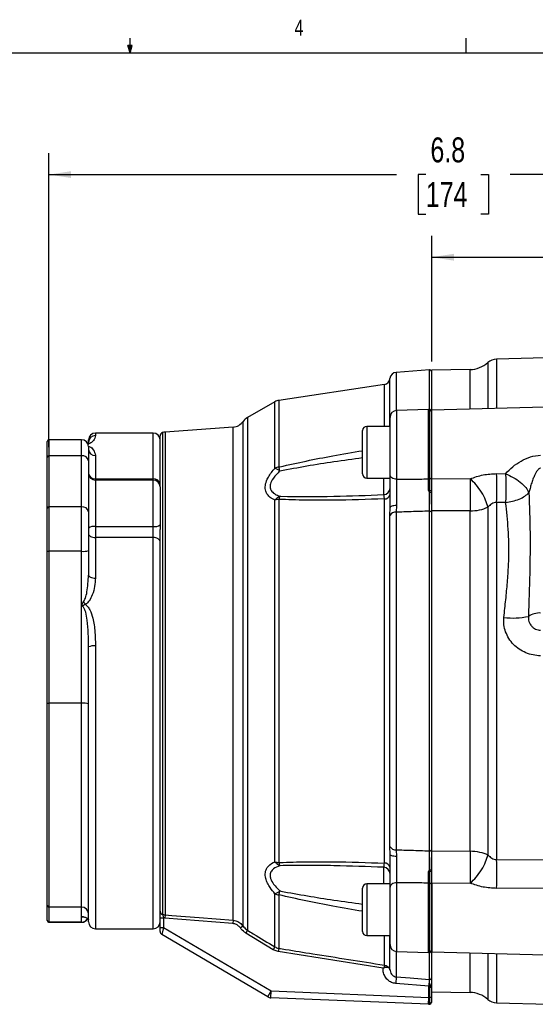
# Model space of a CAD drawing. Header units: inches. Extents: x 0.4 to 16.6, y 0.2 to 10.8.
# Tile 8 of 13: x 7.9 to 10.9, y 5.1 to 10.8. Entities that reach past the tile are written whole.
import ezdxf

# ---------------------------------------------------------------- set-up
doc = ezdxf.new("R2010")
doc.units = ezdxf.units.IN
doc.header["$MEASUREMENT"] = 0
doc.layers.add('BORDER', color=7, linetype='Continuous', lineweight=25)
doc.layers.add('SLD-0', color=7, linetype='Continuous', lineweight=25)
doc.styles.add('SLDTEXTSTYLE0', font='TXT', dxfattribs={"width": 0.75})
doc.dimstyles.new('SLDDIMSTYLE0', dxfattribs={"dimtxt": 0.145833, "dimasz": 0.13, "dimexe": 0, "dimexo": 0.0625, "dimgap": 0.036458, "dimtad": 0, "dimtih": 1, "dimtoh": 1, "dimdec": 1, "dimlfac": 1.55, "dimrnd": 1e-09, "dimzin": 12, "dimdsep": 46, "dimtxsty": 'SLDTEXTSTYLE0', "dimsah": 1, "dimcen": 0.09, "dimadec": 0, "dimazin": 3, "dimtfac": 1, "dimtdec": 1, "dimtofl": 0, "dimtmove": 0, "dimatfit": 3, "dimfxl": 0, "dimfrac": 2, "dimtolj": 1, "dimtzin": 12, "dimarcsym": 0})

# ---------------------------------------------------------------- blocks, each defined once
blk = doc.blocks.new('_D_5')
at = {"layer": 'SLD-0'}
for p, q in [((8.0249, 8.3316), (8.0249, 10.0535)), ((12.4416, 9.9653), (12.4416, 10.0535)), ((8.0249, 9.9285), (10.0621, 9.9285)), ((10.2341, 9.9285), (10.1898, 9.9285)), ((10.1898, 9.9285), (10.1898, 9.6968)), ((10.5574, 9.9285), (10.6017, 9.9285)), ((10.6017, 9.9285), (10.6017, 9.6968)), ((12.4416, 9.9285), (10.7294, 9.9285)), ((10.1898, 9.6968), (10.2341, 9.6968)), ((10.6017, 9.6968), (10.5574, 9.6968))]:
    blk.add_line(p, q, dxfattribs=at)
for points in [[(8.0249, 9.9285), (8.1549, 9.9085), (8.1549, 9.9485)], [(12.4416, 9.9285), (12.3116, 9.9485), (12.3116, 9.9085)]]:
    blk.add_solid(points, dxfattribs=at)
at = {"layer": 'SLD-0', "char_height": 0.14583, "attachment_point": 1, "style": 'SLDTEXTSTYLE0'}
for s, insert in [('6.8', (10.2611, 10.1461)), ('174', (10.2341, 9.8848))]:
    blk.add_mtext(s, dxfattribs=dict(at, insert=insert))
blk = doc.blocks.new('_D_6')
at = {"layer": 'SLD-0'}
for p, q in [((10.2684, 8.833), (10.2684, 9.5696)), ((10.2684, 9.4446), (11.1574, 9.4446)), ((11.3294, 9.4446), (11.2851, 9.4446)), ((11.2851, 9.4446), (11.2851, 9.2129)), ((11.5449, 9.4446), (11.5893, 9.4446)), ((11.5893, 9.4446), (11.5893, 9.2129)), ((12.4416, 9.4446), (11.717, 9.4446)), ((11.2851, 9.2129), (11.3294, 9.2129)), ((11.5893, 9.2129), (11.5449, 9.2129))]:
    blk.add_line(p, q, dxfattribs=at)
for points in [[(10.2684, 9.4446), (10.3984, 9.4246), (10.3984, 9.4646)], [(12.4416, 9.4446), (12.3116, 9.4646), (12.3116, 9.4246)]]:
    blk.add_solid(points, dxfattribs=at)
at = {"layer": 'SLD-0', "char_height": 0.14583, "attachment_point": 1, "style": 'SLDTEXTSTYLE0'}
for s, insert in [('3.4', (11.3026, 9.6621)), ('86', (11.3294, 9.4008))]:
    blk.add_mtext(s, dxfattribs=dict(at, insert=insert))

msp = doc.modelspace()

# ---------------------------------------------------------------- linework, layer by layer
at = {"color": 7, "linetype": 'Continuous', "lineweight": 25}
for p, q in [((12.4416, 8.8951), (10.6492, 8.8482)), ((10.2556, 8.7848), (10.0611, 8.7702)), ((10.2664, 8.7758), (10.2664, 8.5566)), ((10.4931, 8.7869), (10.2683, 8.783)), ((9.9913, 8.6998), (9.3723, 8.606)), ((9.3498, 8.5981), (9.1883, 8.5053)), ((12.4416, 8.6055), (10.2683, 8.5486)), ((10.2502, 8.5535), (10.0631, 8.547)), ((10.2664, 8.5431), (10.2664, 8.1527)), ((10.0242, 8.1706), (10.0242, 8.5067)), ((9.1041, 8.4498), (8.7053, 8.4201)), ((9.8632, 8.1761), (9.8632, 8.4297)), ((10.0242, 8.4542), (9.8878, 8.4542)), ((8.0148, 8.2745), (8.0148, 8.366)), ((8.2164, 8.3761), (8.0249, 8.3761)), ((8.2568, 8.36), (8.2568, 8.3742)), ((8.6358, 8.4145), (8.2971, 8.4145)), ((8.6761, 8.0995), (8.6761, 8.3982)), ((8.2568, 8.3357), (8.2568, 8.2531)), ((8.0148, 7.9751), (8.0148, 8.2745)), ((8.0249, 8.2816), (8.0249, 7.9822)), ((8.2164, 8.2816), (8.0249, 8.2816)), ((8.2164, 7.9822), (8.2164, 8.2816)), ((8.2568, 8.2531), (8.2568, 8.1034)), ((8.2971, 8.2835), (8.2971, 8.1468)), ((8.2971, 8.1468), (8.6358, 8.1468)), ((8.6358, 8.1398), (8.2971, 8.1398)), ((9.8878, 8.1516), (10.0242, 8.1516)), ((10.2684, 8.1493), (10.4945, 8.1466)), ((10.6492, 8.1772), (10.7019, 8.177)), ((8.2568, 8.1034), (8.2568, 7.9537)), ((8.6761, 8.0995), (8.6761, 7.8769)), ((10.2578, 8.0688), (10.2579, 8.0776)), ((10.2664, 8.0796), (10.2664, 8.0695)), ((9.3498, 5.9043), (9.3498, 8.0215)), ((9.3723, 8.0265), (9.3723, 5.8992)), ((9.9913, 5.8963), (9.9913, 8.0295)), ((10.2664, 7.9975), (10.2664, 8.0652)), ((10.2684, 7.9975), (10.2684, 8.0656)), ((8.0148, 7.7236), (8.0148, 7.9751)), ((8.0249, 7.9822), (8.0249, 7.7226)), ((8.2164, 7.9822), (8.0249, 7.9822)), ((8.2164, 7.7226), (8.2164, 7.9822)), ((10.024, 7.9318), (10.0242, 7.9783)), ((10.0615, 7.9905), (10.0611, 7.9516)), ((10.2556, 5.9683), (10.2556, 7.9575)), ((10.2664, 7.9975), (10.2664, 5.9283)), ((10.2684, 5.9283), (10.2684, 7.9975)), ((10.4931, 7.9584), (10.2684, 7.9601)), ((10.4931, 5.9673), (10.4931, 7.9584)), ((10.5976, 7.9807), (10.5976, 5.945)), ((10.7019, 8.0085), (10.6492, 8.0084)), ((10.6492, 8.0084), (10.6492, 5.9173)), ((8.2568, 7.9537), (8.2568, 7.7265)), ((10.024, 5.994), (10.024, 7.9318)), ((10.0611, 7.9516), (10.0611, 5.9742)), ((8.2971, 7.8678), (8.6358, 7.8678)), ((8.2971, 7.8678), (8.2971, 7.8028)), ((8.6358, 7.8028), (8.6358, 7.8678)), ((8.6761, 7.8769), (8.6761, 7.8495)), ((8.6761, 5.614), (8.6761, 7.8495)), ((8.2971, 7.8028), (8.2971, 7.5654)), ((8.6358, 7.8028), (8.2971, 7.8028)), ((8.0148, 6.8338), (8.0148, 7.7236)), ((8.0249, 7.7226), (8.0249, 6.8329)), ((8.2164, 7.7226), (8.0249, 7.7226)), ((8.2164, 7.4018), (8.2164, 7.7226)), ((8.2568, 7.7265), (8.2568, 7.5822)), ((8.2164, 6.8329), (8.2164, 7.4018)), ((8.2568, 5.5516), (8.2568, 7.1623)), ((8.0148, 5.6486), (8.0148, 6.8338)), ((8.2164, 6.8329), (8.0249, 6.8329)), ((8.0249, 6.8329), (8.0249, 5.6386)), ((8.2164, 5.6386), (8.2164, 6.8329)), ((10.0242, 5.9475), (10.024, 5.994)), ((10.0611, 5.9742), (10.0615, 5.9352)), ((10.2684, 5.9657), (10.4931, 5.9673)), ((10.2664, 5.8605), (10.2664, 5.9283)), ((10.2684, 5.86), (10.2684, 5.9283)), ((10.6492, 5.9173), (11.3894, 5.9156)), ((10.2579, 5.8481), (10.2578, 5.8569)), ((10.2664, 5.8562), (10.2664, 5.8461)), ((10.0242, 5.7742), (9.8878, 5.7742)), ((10.2664, 5.7731), (10.2664, 5.3827)), ((10.4945, 5.7791), (10.2684, 5.7765)), ((9.3498, 5.4055), (9.3498, 5.7165)), ((9.3723, 5.7105), (9.3723, 5.3971)), ((9.8632, 5.4961), (9.8632, 5.7497)), ((10.0242, 5.4191), (10.0242, 5.7551)), ((11.3894, 5.7515), (10.6492, 5.7486)), ((8.0148, 5.5613), (8.0148, 5.6486)), ((8.2164, 5.6386), (8.0249, 5.6386)), ((8.0249, 5.6386), (8.0249, 5.5512)), ((8.2164, 5.5827), (8.2164, 5.6386)), ((8.0148, 5.5598), (8.0148, 5.5613)), ((8.2164, 5.5512), (8.0249, 5.5512)), ((8.0249, 5.5497), (8.2164, 5.5497)), ((8.2164, 5.5512), (8.2164, 5.5827)), ((8.6761, 5.5751), (8.6963, 5.5751)), ((8.6761, 5.5195), (8.6761, 5.5751)), ((8.7038, 5.5742), (8.6963, 5.5751)), ((8.6963, 5.5751), (8.6963, 5.5195)), ((8.7053, 5.5931), (8.7038, 5.5742)), ((9.1026, 5.5426), (8.7038, 5.5742)), ((9.1041, 5.5615), (9.1026, 5.5426)), ((8.2971, 5.5113), (8.6358, 5.5113)), ((8.6761, 5.5195), (8.6963, 5.5195)), ((8.6761, 5.4961), (8.6761, 5.5195)), ((8.6963, 5.5195), (8.686, 5.4787)), ((9.3074, 5.1132), (8.686, 5.4787)), ((8.6963, 5.5195), (9.3279, 5.1479)), ((9.1633, 5.5276), (9.147, 5.5164)), ((9.1883, 5.5032), (9.1782, 5.4867)), ((9.3398, 5.3889), (9.1782, 5.4867)), ((9.8878, 5.4716), (10.0242, 5.4716)), ((9.3498, 5.4055), (9.3398, 5.3889)), ((9.3693, 5.3781), (9.3398, 5.3889)), ((9.3723, 5.3971), (9.3693, 5.3781)), ((9.9836, 5.2806), (9.3693, 5.3781)), ((10.0631, 5.3788), (10.2502, 5.3722)), ((10.2664, 5.3706), (10.2664, 5.1871)), ((10.2683, 5.3771), (11.3289, 5.3494)), ((9.9913, 5.299), (9.9888, 5.2833)), ((10.0611, 5.2298), (10.0581, 5.1912)), ((10.2516, 5.1762), (10.0581, 5.1912)), ((10.2546, 5.2148), (10.2516, 5.1762)), ((10.2546, 5.2148), (10.2556, 5.2147)), ((9.3074, 5.1132), (9.3279, 5.1479)), ((9.3262, 5.1076), (9.3279, 5.1479)), ((9.3279, 5.1479), (10.2516, 5.1097)), ((10.2553, 5.1755), (10.2516, 5.1762)), ((10.2516, 5.1097), (10.2516, 5.1762)), ((10.2579, 5.1686), (10.2553, 5.1755)), ((10.2568, 5.1771), (10.2573, 5.1829)), ((10.2579, 5.1686), (10.2568, 5.1771)), ((10.2579, 5.1097), (10.2579, 5.1686)), ((10.2664, 5.1686), (10.2579, 5.1686)), ((10.2664, 5.1847), (10.2664, 5.1774)), ((10.2664, 5.1774), (10.2664, 5.1686)), ((10.2664, 5.1686), (10.2664, 5.1097)), ((10.2683, 5.1428), (10.4931, 5.1388)), ((10.25, 5.0695), (9.3262, 5.1076)), ((10.25, 5.0695), (10.2516, 5.1097)), ((10.2516, 5.1097), (10.2579, 5.1097)), ((10.2579, 5.0699), (10.2579, 5.1097)), ((10.2664, 5.1097), (10.2579, 5.1097)), ((10.2664, 5.1097), (10.2664, 5.0799)), ((10.6492, 5.0776), (10.9551, 5.0695))]:
    msp.add_line(p, q, dxfattribs=at)
at = {"color": 8, "linetype": 'Continuous', "lineweight": 25}
for p, q in [((10.5976, 8.8278), (10.5976, 8.5573)), ((10.6492, 8.8482), (10.6492, 8.5586)), ((10.0611, 8.7702), (10.0611, 8.5469)), ((10.2556, 8.5534), (10.2556, 8.7848)), ((10.4931, 8.5545), (10.4931, 8.7869)), ((10.024, 8.4542), (10.024, 8.7341)), ((9.9913, 8.4542), (9.9913, 8.6998)), ((9.3498, 8.2093), (9.3498, 8.5981)), ((9.3723, 8.606), (9.3723, 8.2152)), ((10.0631, 8.547), (10.0631, 8.1445)), ((10.2502, 8.1462), (10.2502, 8.5535)), ((10.2579, 8.1465), (10.2579, 8.5531)), ((9.1633, 5.5276), (9.1633, 8.4828)), ((9.1883, 8.5053), (9.1883, 5.5032)), ((8.7053, 8.4201), (8.7053, 5.5931)), ((9.1041, 5.5615), (9.1041, 8.4498)), ((9.8878, 8.4542), (9.8878, 8.1516)), ((8.0249, 8.3761), (8.0249, 8.2816)), ((8.2164, 8.2816), (8.2164, 8.3761)), ((8.2971, 8.4145), (8.2971, 8.3999)), ((8.6358, 8.1468), (8.6358, 8.4145)), ((8.6913, 8.4178), (8.6913, 5.5957)), ((8.2971, 8.1468), (8.2971, 8.1398)), ((8.2971, 8.1398), (8.2971, 7.8678)), ((8.6358, 8.1398), (8.6358, 8.1468)), ((8.6358, 7.8678), (8.6358, 8.1398)), ((9.9875, 8.0541), (9.9875, 8.1516)), ((8.6358, 5.5113), (8.6358, 7.8028)), ((8.2971, 7.168), (8.2971, 5.5113)), ((9.9875, 5.7742), (9.9875, 5.8716)), ((9.8878, 5.7742), (9.8878, 5.4716)), ((10.0631, 5.7813), (10.0631, 5.3788)), ((10.2502, 5.3722), (10.2502, 5.7796)), ((10.2579, 5.3727), (10.2579, 5.7793)), ((8.0249, 5.5512), (8.0249, 5.5497)), ((8.2164, 5.5497), (8.2164, 5.5512)), ((9.9913, 5.299), (9.9913, 5.4716)), ((10.024, 5.2706), (10.024, 5.4716)), ((10.0611, 5.3789), (10.0611, 5.2298)), ((10.2556, 5.2147), (10.2556, 5.3724)), ((10.4931, 5.1388), (10.4931, 5.3712)), ((10.5976, 5.3685), (10.5976, 5.098)), ((10.6492, 5.3672), (10.6492, 5.0776))]:
    msp.add_line(p, q, dxfattribs=at)
at = {"color": 7, "linetype": 'Continuous', "lineweight": 25, "flags": 128}
for points in [[(10.0631, 8.1445), (10.0555, 8.1451), (10.0481, 8.1467), (10.0414, 8.1492), (10.0355, 8.1525), (10.0307, 8.1564), (10.0271, 8.1608), (10.025, 8.1657), (10.0242, 8.1706)], [(10.0615, 7.9905), (10.0541, 7.9901), (10.047, 7.9893), (10.0406, 7.9882), (10.035, 7.9866), (10.0304, 7.9848), (10.027, 7.9828), (10.0249, 7.9806), (10.0242, 7.9783)], [(10.2556, 7.9575), (10.2577, 7.9575), (10.2597, 7.9572), (10.2616, 7.9567), (10.2632, 7.956), (10.2646, 7.9552), (10.2656, 7.9542), (10.2662, 7.9531), (10.2664, 7.952)], [(8.2568, 7.8261), (8.2575, 7.8216), (8.2598, 7.8172), (8.2635, 7.8132), (8.2686, 7.8096), (8.2747, 7.8067), (8.2816, 7.8046), (8.2892, 7.8033), (8.2971, 7.8028)], [(8.6761, 7.7795), (8.6753, 7.784), (8.673, 7.7884), (8.6693, 7.7924), (8.6643, 7.796), (8.6582, 7.7989), (8.6512, 7.801), (8.6436, 7.8024), (8.6358, 7.8028)], [(8.2568, 7.5822), (8.2575, 7.5789), (8.2598, 7.5758), (8.2635, 7.5729), (8.2686, 7.5703), (8.2747, 7.5683), (8.2816, 7.5667), (8.2892, 7.5658), (8.2971, 7.5654)], [(10.0615, 5.9352), (10.0541, 5.9356), (10.047, 5.9364), (10.0406, 5.9376), (10.035, 5.9391), (10.0304, 5.941), (10.027, 5.943), (10.0249, 5.9452), (10.0242, 5.9475)], [(10.2556, 5.9683), (10.2577, 5.9683), (10.2597, 5.9686), (10.2616, 5.9691), (10.2632, 5.9697), (10.2646, 5.9706), (10.2656, 5.9716), (10.2662, 5.9726), (10.2664, 5.9738)], [(10.0631, 5.7813), (10.0555, 5.7806), (10.0481, 5.779), (10.0414, 5.7766), (10.0355, 5.7733), (10.0307, 5.7694), (10.0271, 5.7649), (10.025, 5.7601), (10.0242, 5.7551)], [(8.7053, 5.5931), (8.7455, 5.5899), (8.9063, 5.5772), (9.1041, 5.5615)], [(10.0611, 5.2298), (10.1415, 5.2235), (10.2546, 5.2148)]]:
    msp.add_lwpolyline(points, dxfattribs=at)
at = {"color": 7, "linetype": 'Continuous', "lineweight": 25}
for centre, radius, start, end in [((10.4903, 8.9482), 0.1613, 271, 311.70811), ((10.6513, 8.7676), 0.0806, 91.5, 131.70811), ((10.0641, 8.73), 0.0403, 94.27043, 174.1396), ((10.2563, 8.7747), 0.0101, 0, 94.27043), ((9.9855, 8.7381), 0.0387, 278.6206, 354.1396), ((9.382, 8.5422), 0.0645, 98.6206, 119.89158), ((10.0645, 8.5067), 0.0403, 92, 180), ((10.2516, 8.5132), 0.0403, 81.0288, 92), ((10.2563, 8.5431), 0.0101, 0, 81.0288), ((9.0981, 8.5303), 0.0806, 274.27043, 323.9524), ((9.2285, 8.4354), 0.0806, 119.89158, 143.9524), ((8.7113, 8.3396), 0.0806, 94.27043, 104.40046), ((9.8878, 8.4297), 0.0245, 90, 180), ((8.0249, 8.366), 0.0101, 90, 180), ((8.2164, 8.3357), 0.0403, 0, 90), ((8.2971, 8.3742), 0.0403, 90, 180), ((8.2969, 8.3598), 0.0401, 89.71269, 179.70978), ((8.6358, 8.3742), 0.0403, 0, 90), ((8.6963, 8.3982), 0.0202, 104.40046, 180), ((8.2953, 8.3221), 0.0386, 182.83258, 272.57684), ((8.0236, 8.2727), 0.009, 81.95053, 168.57825), ((8.2215, 8.2459), 0.036, 11.42175, 98.04947), ((9.3811, 8.1371), 0.0786, 96.40191, 113.41754), ((9.2983, 8.0906), 0.1294, 51.64643, 66.54125), ((8.6507, 8.0071), 0.751, 14.25325, 16.0881), ((8.2971, 8.1801), 0.0403, 180, 270), ((8.6392, 8.1098), 0.0372, 6.39039, 95.20836), ((8.6358, 8.0995), 0.0403, 0, 90), ((9.8878, 8.1761), 0.0245, 180, 270), ((10.2516, 8.2103), 0.0641, 268.74007, 275.62519), ((10.2585, 8.1547), 0.00819, 266.15644, 346.27012), ((5.8608, 8.0928), 4.7891, 358.99051, 1.00949), ((9.9856, 8.0928), 0.0387, 272.93071, 359.93949), ((10.2597, 8.0892), 0.0117, 261.26676, 305.22671), ((9.4041, 7.9831), 0.0664, 112.53868, 144.72713), ((9.3807, 7.9371), 0.0899, 95.37485, 110.11036), ((9.4403, 8.0127), 0.0693, 152.77302, 168.51116), ((9.9937, 8.0608), 0.0315, 265.54637, 345.5192), ((8.0236, 7.9733), 0.009, 81.95053, 168.57825), ((8.2215, 7.9466), 0.036, 11.42175, 98.04947), ((10.0568, 7.9149), 0.0369, 83.33285, 152.69799), ((8.2875, 7.8164), 0.0522, 79.44432, 126.10651), ((8.6453, 7.9191), 0.0522, 259.44432, 306.10651), ((8.0224, 7.7491), 0.0266, 253.46305, 275.37499), ((8.2264, 7.8287), 0.1066, 264.62501, 286.53695), ((8.4088, 7.5428), 0.215, 212.76023, 218.05865), ((10.7476, 7.7415), 0.4098, 262.1584, 282.36797), ((10.9003, 7.2452), 0.1159, 86.58888, 124.08808), ((8.2872, 7.0923), 0.0763, 82.5575, 113.52471), ((8.0224, 6.8594), 0.0266, 253.46305, 275.37499), ((8.2264, 6.7267), 0.1066, 73.46305, 95.37499), ((10.0568, 6.0109), 0.0369, 207.30201, 276.66715), ((9.3807, 5.9887), 0.0899, 249.88964, 264.62515), ((9.4041, 5.9427), 0.0664, 215.27287, 247.46132), ((9.4403, 5.913), 0.0693, 191.48884, 207.22698), ((9.9937, 5.8649), 0.0315, 14.4808, 94.45363), ((5.8608, 5.833), 4.7891, 358.99051, 1.00949), ((9.9856, 5.833), 0.0387, 0.06051, 87.06929), ((10.2597, 5.8366), 0.0117, 54.77329, 98.73324), ((9.8878, 5.7497), 0.0245, 90, 180), ((10.2516, 5.7155), 0.0641, 84.37481, 91.25993), ((10.2585, 5.7711), 0.00819, 13.72988, 93.84356), ((9.2983, 5.8352), 0.1294, 293.45875, 308.35357), ((9.3811, 5.7887), 0.0786, 246.58246, 263.59809), ((8.6507, 5.9186), 0.751, 343.9119, 345.74675), ((8.0249, 5.6487), 0.0101, 180.13776, 270.1371), ((8.2165, 5.5984), 0.0402, 0.13776, 90.1371), ((8.6953, 5.6144), 0.0192, 181.2616, 257.81101), ((8.0249, 5.5613), 0.0101, 180.13776, 270.1371), ((8.0249, 5.5598), 0.0101, 180, 270), ((8.2164, 5.59), 0.0403, 270, 332.7942), ((8.2971, 5.5516), 0.0403, 180, 270), ((8.6358, 5.5516), 0.0403, 270, 0), ((8.6963, 5.4961), 0.0202, 180, 239.53446), ((9.8878, 5.4961), 0.0245, 180, 270), ((10.0645, 5.4191), 0.0403, 180, 268), ((10.2516, 5.4125), 0.0403, 268, 278.9712), ((10.2563, 5.3827), 0.0101, 278.9712, 0), ((10.2565, 5.2246), 0.00992, 264.69834, 358.67688), ((10.2591, 5.2622), 0.0851, 268.43076, 274.91218), ((10.2593, 5.196), 0.0133, 261.20972, 302.26397), ((10.4903, 4.9776), 0.1613, 48.29189, 89), ((9.3279, 5.1479), 0.0403, 239.53446, 267.63375), ((10.2563, 5.0799), 0.0101, 278.92535, 0.00119), ((10.2563, 5.0799), 0.0101, 278.9712, 0), ((10.6513, 5.1582), 0.0806, 228.29189, 268.5), ((10.2516, 5.1097), 0.0403, 267.63375, 278.9712)]:
    msp.add_arc(centre, radius, start, end, dxfattribs=at)
at = {"color": 8, "linetype": 'Continuous', "lineweight": 25}
for centre, radius, start, end in [((8.2938, 8.1843), 0.0376, 189.96658, 274.94389), ((8.2165, 5.5916), 0.0403, 269.93749, 330.94987)]:
    msp.add_arc(centre, radius, start, end, dxfattribs=at)
at = {"color": 7, "linetype": 'Continuous', "lineweight": 25}
for points, knots in [([(10.2684, 8.5537), (10.2684, 8.5608), (10.2684, 8.598), (10.2684, 8.6506), (10.2684, 8.71), (10.2684, 8.7517), (10.2684, 8.7781), (10.2684, 8.7814), (10.2684, 8.783)], [0, 0, 0, 0, 0.044827, 0.235862, 0.426896, 0.617931, 0.808965, 1, 1, 1, 1]), ([(10.2684, 8.303), (10.2684, 8.326), (10.2684, 8.372), (10.2684, 8.4355), (10.2684, 8.4889), (10.2684, 8.5268), (10.2684, 8.5472), (10.2684, 8.5466), (10.2684, 8.5463)], [0, 0, 0, 0, 0.178773, 0.357545, 0.536318, 0.715091, 0.893864, 1, 1, 1, 1]), ([(8.2519, 8.3539), (8.2532, 8.355), (8.2571, 8.3581), (8.2569, 8.3593), (8.2568, 8.36)], [0, 0, 0, 0, 0.361354, 1, 1, 1, 1]), ([(10.7019, 8.177), (10.7151, 8.1907), (10.7414, 8.2181), (10.7915, 8.2517), (10.8464, 8.2788), (10.887, 8.283), (10.9072, 8.2851)], [0, 0, 0, 0, 0.250221, 0.499617, 0.749828, 1, 1, 1, 1]), ([(9.3498, 8.0215), (9.3399, 8.0266), (9.3228, 8.0354), (9.305, 8.0541), (9.2932, 8.0766), (9.2911, 8.1072), (9.305, 8.1497), (9.3283, 8.1842), (9.3463, 8.2051), (9.3498, 8.2093)], [0, 0, 0, 0, 0.162162, 0.279449, 0.396439, 0.554663, 0.712236, 0.942879, 1, 1, 1, 1]), ([(9.3786, 8.192), (9.375, 8.1887), (9.3576, 8.1725), (9.3344, 8.1455), (9.3204, 8.1125), (9.3213, 8.0945), (9.3271, 8.0776), (9.3364, 8.0666), (9.3555, 8.0533), (9.3688, 8.0482), (9.3786, 8.0445)], [0, 0, 0, 0, 0.060426, 0.295827, 0.448101, 0.575654, 0.598782, 0.771911, 0.830481, 1, 1, 1, 1]), ([(10.9072, 8.2085), (10.9058, 8.2084), (10.9028, 8.2081), (10.8984, 8.206), (10.894, 8.2028), (10.8866, 8.1951), (10.8788, 8.1825), (10.87, 8.1643), (10.8612, 8.1427), (10.8527, 8.1177), (10.8449, 8.0915), (10.8408, 8.0745), (10.8388, 8.0662)], [0, 0, 0, 0, 0.026041, 0.054674, 0.087614, 0.126006, 0.251224, 0.358574, 0.501003, 0.680493, 0.843924, 1, 1, 1, 1]), ([(10.0242, 7.9783), (10.0242, 7.9827), (10.0242, 8.0086), (10.0242, 8.0591), (10.0242, 8.1222), (10.0242, 8.1556), (10.0242, 8.1706)], [0, 0, 0, 0, 0.067291, 0.398, 0.728909, 1, 1, 1, 1]), ([(10.0631, 8.1445), (10.0629, 8.1324), (10.0624, 8.1057), (10.0618, 8.0552), (10.0615, 8.0148), (10.0615, 7.994), (10.0615, 7.9905)], [0, 0, 0, 0, 0.271237, 0.602164, 0.932744, 1, 1, 1, 1]), ([(10.0631, 8.1445), (10.0895, 8.1447), (10.1519, 8.1452), (10.2143, 8.1458), (10.2502, 8.1462)], [0, 0, 0, 0, 0.423273, 1, 1, 1, 1]), ([(10.2492, 8.0794), (10.2492, 8.0859), (10.2495, 8.1101), (10.2499, 8.131), (10.2502, 8.1462)], [0, 0, 0, 0, 0.270251, 1, 1, 1, 1]), ([(10.2579, 8.0776), (10.2579, 8.0952), (10.2579, 8.12), (10.2579, 8.1405), (10.2579, 8.1465)], [0, 0, 0, 0, 0.710596, 1, 1, 1, 1]), ([(10.2664, 8.1527), (10.2664, 8.1464), (10.2664, 8.1246), (10.2664, 8.0983), (10.2664, 8.0796)], [0, 0, 0, 0, 0.289375, 1, 1, 1, 1]), ([(10.2684, 7.9601), (10.2684, 7.975), (10.2684, 8.0049), (10.2684, 8.0561), (10.2684, 8.1068), (10.2684, 8.1351), (10.2684, 8.1493)], [0, 0, 0, 0, 0.249637, 0.499338, 0.749095, 1, 1, 1, 1]), ([(10.4945, 8.1466), (10.4947, 8.1295), (10.4949, 8.1009), (10.4947, 8.0502), (10.4941, 8.0027), (10.4934, 7.9729), (10.4931, 7.9584)], [0, 0, 0, 0, 0.30035, 0.499876, 0.756119, 1, 1, 1, 1]), ([(10.4945, 8.1466), (10.5191, 8.1555), (10.5681, 8.1734), (10.6222, 8.1759), (10.6492, 8.1772)], [0, 0, 0, 0, 0.499962, 1, 1, 1, 1]), ([(10.5976, 7.9807), (10.594, 7.9943), (10.5866, 8.0221), (10.5619, 8.0686), (10.5302, 8.1129), (10.5062, 8.1356), (10.4945, 8.1466)], [0, 0, 0, 0, 0.243136, 0.5, 0.756864, 1, 1, 1, 1]), ([(10.7019, 8.177), (10.7021, 8.1636), (10.7025, 8.1367), (10.7026, 8.0917), (10.7025, 8.0472), (10.7021, 8.0213), (10.7019, 8.0085)], [0, 0, 0, 0, 0.247693, 0.4998393, 0.7540829, 1, 1, 1, 1]), ([(10.7019, 8.177), (10.7168, 8.1702), (10.7475, 8.1563), (10.7888, 8.1276), (10.8219, 8.0961), (10.8332, 8.076), (10.8388, 8.0662)], [0, 0, 0, 0, 0.243758, 0.5, 0.756242, 1, 1, 1, 1]), ([(10.2557, 8.07), (10.2555, 8.0702), (10.2532, 8.0731), (10.251, 8.0763), (10.2492, 8.0793), (10.2492, 8.0794)], [0, 0, 0, 0, 0.066377, 0.9799136, 1, 1, 1, 1]), ([(10.2492, 8.0794), (10.2495, 8.0792), (10.2517, 8.0783), (10.2547, 8.0775), (10.2573, 8.0776), (10.2579, 8.0776)], [0, 0, 0, 0, 0.122007, 0.78766, 1, 1, 1, 1]), ([(9.9913, 8.0295), (9.8905, 8.0261), (9.7366, 8.021), (9.5301, 8.0207), (9.4249, 8.0246), (9.3723, 8.0265)], [0, 0, 0, 0, 0.486338, 0.743005, 1, 1, 1, 1]), ([(9.3786, 8.0445), (9.3806, 8.0444), (9.4857, 8.0416), (9.6886, 8.0427), (9.8901, 8.0504), (9.9875, 8.0541)], [0, 0, 0, 0, 0.009852, 0.521484, 1, 1, 1, 1]), ([(9.9913, 8.0295), (9.9912, 8.0321), (9.9907, 8.0403), (9.9895, 8.0506), (9.9882, 8.053), (9.9875, 8.0541)], [0, 0, 0, 0, 0.191451, 0.594457, 1, 1, 1, 1]), ([(10.2556, 7.9575), (10.2556, 7.9736), (10.2556, 8.0058), (10.2556, 8.0461), (10.2557, 8.067), (10.2557, 8.07)], [0, 0, 0, 0, 0.46098, 0.92197, 1, 1, 1, 1]), ([(10.2557, 8.07), (10.2559, 8.0698), (10.2564, 8.0693), (10.2571, 8.0689), (10.2576, 8.0689), (10.2578, 8.0688)], [0, 0, 0, 0, 0.389404, 0.782582, 1, 1, 1, 1]), ([(10.2578, 8.0688), (10.2589, 8.0689), (10.2611, 8.0689), (10.2638, 8.069), (10.2657, 8.0692), (10.2663, 8.0694), (10.2664, 8.0695), (10.2664, 8.0695), (10.2664, 8.0695)], [0, 0, 0, 0, 0.2351758, 0.4703331, 0.7059778, 0.9423171, 0.9813475, 1, 1, 1, 1]), ([(10.2664, 8.0695), (10.2664, 8.067), (10.2664, 8.0455), (10.2664, 8.0033), (10.2664, 7.9691), (10.2664, 7.952)], [0, 0, 0, 0, 0.062626, 0.531308, 1, 1, 1, 1]), ([(10.7019, 8.0085), (10.7156, 8.0104), (10.7436, 8.0142), (10.7824, 8.0273), (10.8161, 8.0447), (10.8313, 8.0591), (10.8388, 8.0662)], [0, 0, 0, 0, 0.245667, 0.5, 0.754333, 1, 1, 1, 1]), ([(10.8388, 8.0662), (10.8413, 7.9874), (10.8464, 7.8315), (10.8443, 7.5895), (10.8384, 7.425), (10.8354, 7.3412)], [0, 0, 0, 0, 0.333905, 0.660587, 1, 1, 1, 1]), ([(10.2556, 7.9575), (10.22, 7.9564), (10.1551, 7.9544), (10.0903, 7.9524), (10.0611, 7.9516)], [0, 0, 0, 0, 0.549647, 1, 1, 1, 1]), ([(10.6492, 8.0084), (10.6441, 8.0081), (10.6339, 8.0073), (10.6154, 7.9984), (10.6047, 7.9878), (10.5976, 7.9807)], [0, 0, 0, 0, 0.249706, 0.501477, 1, 1, 1, 1]), ([(10.6917, 7.3355), (10.6936, 7.353), (10.6973, 7.3877), (10.7029, 7.4393), (10.708, 7.4898), (10.7126, 7.5405), (10.7163, 7.5901), (10.7191, 7.6385), (10.7212, 7.698), (10.7214, 7.7691), (10.7177, 7.8514), (10.711, 7.9316), (10.7049, 7.9829), (10.7019, 8.0085)], [0, 0, 0, 0, 0.073358, 0.145201, 0.217937, 0.288075, 0.362027, 0.432164, 0.498511, 0.623635, 0.749181, 0.874504, 1, 1, 1, 1]), ([(8.2279, 7.4264), (8.2317, 7.4336), (8.2411, 7.4519), (8.2526, 7.5045), (8.255, 7.5495), (8.2568, 7.5822)], [0, 0, 0, 0, 0.150718, 0.383541, 1, 1, 1, 1]), ([(8.2971, 7.5654), (8.2962, 7.5493), (8.2945, 7.5164), (8.2813, 7.4713), (8.2644, 7.4336), (8.2468, 7.4172), (8.2395, 7.4102)], [0, 0, 0, 0, 0.2927393, 0.5945861, 0.8291979, 1, 1, 1, 1]), ([(8.2164, 7.4018), (8.2164, 7.4019), (8.2164, 7.402), (8.2164, 7.4021), (8.2165, 7.4023), (8.2165, 7.4027), (8.2167, 7.404), (8.2178, 7.4084), (8.2212, 7.4164), (8.2255, 7.4228), (8.2279, 7.4264)], [0, 0, 0, 0, 0.0090783, 0.0104287, 0.0181465, 0.0227845, 0.0631575, 0.157054, 0.5213792, 1, 1, 1, 1]), ([(8.2395, 7.4102), (8.2357, 7.4087), (8.2301, 7.4064), (8.2235, 7.4037), (8.2202, 7.4024), (8.2184, 7.402), (8.2176, 7.4019), (8.2171, 7.4018), (8.2169, 7.4018), (8.2167, 7.4018), (8.2165, 7.4018), (8.2164, 7.4018)], [0, 0, 0, 0, 0.488712, 0.736839, 0.872608, 0.930157, 0.959282, 0.973914, 0.981241, 0.988571, 1, 1, 1, 1]), ([(8.2568, 7.1623), (8.2565, 7.1883), (8.2561, 7.2405), (8.2514, 7.3083), (8.2434, 7.3562), (8.2347, 7.3826), (8.2284, 7.3948), (8.2223, 7.4), (8.2193, 7.4015), (8.2174, 7.4017), (8.2164, 7.4018)], [0, 0, 0, 0, 0.3119894, 0.6252033, 0.8160523, 0.8932284, 0.9605016, 0.9775037, 0.9878572, 1, 1, 1, 1]), ([(8.2395, 7.4102), (8.2436, 7.4066), (8.2535, 7.3979), (8.2695, 7.3715), (8.286, 7.3221), (8.2961, 7.2506), (8.2968, 7.1955), (8.2971, 7.168)], [0, 0, 0, 0, 0.0642211, 0.1543183, 0.3605341, 0.6797432, 1, 1, 1, 1]), ([(10.9064, 7.1103), (10.8917, 7.1113), (10.8624, 7.1134), (10.8202, 7.127), (10.7813, 7.1478), (10.7473, 7.176), (10.7199, 7.2105), (10.7007, 7.2499), (10.69, 7.2923), (10.6911, 7.3211), (10.6917, 7.3355)], [0, 0, 0, 0, 0.125142, 0.250419, 0.375167, 0.500702, 0.626162, 0.750639, 0.875531, 1, 1, 1, 1]), ([(10.8354, 7.3412), (10.8352, 7.3363), (10.8348, 7.3262), (10.8381, 7.311), (10.8442, 7.2969), (10.8532, 7.2843), (10.8642, 7.274), (10.8774, 7.2661), (10.8917, 7.2609), (10.9019, 7.2601), (10.9069, 7.2597)], [0, 0, 0, 0, 0.1225175, 0.2501616, 0.3831823, 0.5001301, 0.6309229, 0.7502087, 0.875321, 1, 1, 1, 1]), ([(10.0242, 5.7551), (10.0242, 5.7738), (10.0242, 5.8113), (10.0242, 5.8798), (10.0242, 5.9256), (10.0242, 5.9473), (10.0242, 5.9475)], [0, 0, 0, 0, 0.332453, 0.664935, 0.996731, 1, 1, 1, 1]), ([(10.0611, 5.9742), (10.0903, 5.9733), (10.1551, 5.9714), (10.22, 5.9694), (10.2556, 5.9683)], [0, 0, 0, 0, 0.450353, 1, 1, 1, 1]), ([(10.2557, 5.8558), (10.2557, 5.8588), (10.2556, 5.8796), (10.2556, 5.92), (10.2556, 5.9522), (10.2556, 5.9683)], [0, 0, 0, 0, 0.07803, 0.53902, 1, 1, 1, 1]), ([(10.2664, 5.9738), (10.2664, 5.9567), (10.2664, 5.9224), (10.2664, 5.8803), (10.2664, 5.8588), (10.2664, 5.8562)], [0, 0, 0, 0, 0.4686917, 0.9373743, 1, 1, 1, 1]), ([(10.2684, 5.7765), (10.2684, 5.7906), (10.2684, 5.8188), (10.2684, 5.8694), (10.2684, 5.9207), (10.2684, 5.9507), (10.2684, 5.9657)], [0, 0, 0, 0, 0.249637, 0.499339, 0.749096, 1, 1, 1, 1]), ([(10.4931, 5.9673), (10.4934, 5.9528), (10.4941, 5.9231), (10.4947, 5.8755), (10.4949, 5.8249), (10.4947, 5.7963), (10.4945, 5.7791)], [0, 0, 0, 0, 0.243881, 0.500124, 0.699654, 1, 1, 1, 1]), ([(10.4945, 5.7791), (10.5062, 5.7902), (10.5302, 5.8129), (10.5619, 5.8572), (10.5866, 5.9037), (10.594, 5.9315), (10.5976, 5.945)], [0, 0, 0, 0, 0.243136, 0.5, 0.756864, 1, 1, 1, 1]), ([(10.5976, 5.945), (10.6047, 5.938), (10.6153, 5.9274), (10.6339, 5.9185), (10.6441, 5.9177), (10.6492, 5.9173)], [0, 0, 0, 0, 0.497936, 0.748079, 1, 1, 1, 1]), ([(9.3498, 5.7165), (9.3399, 5.7284), (9.3228, 5.749), (9.305, 5.7797), (9.2932, 5.8101), (9.2911, 5.8422), (9.305, 5.8753), (9.3283, 5.8941), (9.3463, 5.9026), (9.3498, 5.9043)], [0, 0, 0, 0, 0.162162, 0.279449, 0.396439, 0.554663, 0.712236, 0.942879, 1, 1, 1, 1]), ([(9.3723, 5.8992), (9.3745, 5.8993), (9.4279, 5.902), (9.5334, 5.9047), (9.7375, 5.9049), (9.8905, 5.8997), (9.9913, 5.8963)], [0, 0, 0, 0, 0.010656, 0.261885, 0.513518, 1, 1, 1, 1]), ([(9.9875, 5.8716), (9.8901, 5.8754), (9.7396, 5.8811), (9.5366, 5.8839), (9.4313, 5.8822), (9.3786, 5.8813)], [0, 0, 0, 0, 0.478635, 0.739204, 1, 1, 1, 1]), ([(9.9875, 5.8716), (9.9879, 5.8721), (9.9889, 5.8733), (9.9903, 5.8805), (9.991, 5.8911), (9.9913, 5.8963)], [0, 0, 0, 0, 0.207401, 0.604963, 1, 1, 1, 1]), ([(10.0615, 5.9352), (10.0615, 5.9351), (10.0615, 5.9177), (10.0617, 5.8811), (10.0623, 5.8262), (10.0628, 5.7963), (10.0631, 5.7813)], [0, 0, 0, 0, 0.003267, 0.334916, 0.667383, 1, 1, 1, 1]), ([(9.3786, 5.8813), (9.375, 5.88), (9.3576, 5.8739), (9.3344, 5.8601), (9.3204, 5.8349), (9.3213, 5.8164), (9.3271, 5.7963), (9.3364, 5.7799), (9.3555, 5.7559), (9.3688, 5.7432), (9.3786, 5.7337)], [0, 0, 0, 0, 0.060426, 0.295827, 0.448101, 0.575654, 0.598782, 0.771911, 0.830481, 1, 1, 1, 1]), ([(10.2492, 5.8464), (10.2492, 5.8464), (10.2511, 5.8497), (10.2535, 5.8528), (10.2557, 5.8558)], [0, 0, 0, 0, 0.020091, 1, 1, 1, 1]), ([(10.2579, 5.8481), (10.2572, 5.8482), (10.2546, 5.8483), (10.2516, 5.8475), (10.2495, 5.8465), (10.2492, 5.8464)], [0, 0, 0, 0, 0.242644, 0.878047, 1, 1, 1, 1]), ([(10.2502, 5.7796), (10.2499, 5.7948), (10.2495, 5.8157), (10.2492, 5.8398), (10.2492, 5.8464)], [0, 0, 0, 0, 0.7297493, 1, 1, 1, 1]), ([(10.2578, 5.8569), (10.2575, 5.8569), (10.257, 5.8568), (10.2563, 5.8564), (10.2559, 5.856), (10.2557, 5.8558)], [0, 0, 0, 0, 0.2871122, 0.641942, 1, 1, 1, 1]), ([(10.2578, 5.8569), (10.2589, 5.8569), (10.2611, 5.8569), (10.2638, 5.8567), (10.2657, 5.8565), (10.2663, 5.8564), (10.2664, 5.8563), (10.2664, 5.8562), (10.2664, 5.8562)], [0, 0, 0, 0, 0.2351758, 0.4703331, 0.7059778, 0.9423171, 0.9813475, 1, 1, 1, 1]), ([(10.2579, 5.7793), (10.2579, 5.7946), (10.2579, 5.8161), (10.2579, 5.841), (10.2579, 5.8481)], [0, 0, 0, 0, 0.71275, 1, 1, 1, 1]), ([(10.2664, 5.8461), (10.2664, 5.8385), (10.2664, 5.8121), (10.2664, 5.7893), (10.2664, 5.7731)], [0, 0, 0, 0, 0.287279, 1, 1, 1, 1]), ([(10.2502, 5.7796), (10.2143, 5.7799), (10.1519, 5.7805), (10.0895, 5.7811), (10.0631, 5.7813)], [0, 0, 0, 0, 0.576727, 1, 1, 1, 1]), ([(10.6492, 5.7486), (10.6221, 5.7499), (10.5681, 5.7524), (10.519, 5.7702), (10.4945, 5.7791)], [0, 0, 0, 0, 0.500346, 1, 1, 1, 1]), ([(8.6761, 5.5751), (8.6761, 5.5781), (8.6761, 5.5858), (8.6761, 5.5972), (8.6761, 5.608), (8.6761, 5.612), (8.6761, 5.614)], [0, 0, 0, 0, 0.178605, 0.455993, 0.727872, 1, 1, 1, 1]), ([(8.6913, 5.5957), (8.6945, 5.5949), (8.6992, 5.5937), (8.7039, 5.5933), (8.7053, 5.5931)], [0, 0, 0, 0, 0.70633, 1, 1, 1, 1]), ([(8.6913, 5.5957), (8.6917, 5.5945), (8.6925, 5.5923), (8.6941, 5.5866), (8.6954, 5.5806), (8.696, 5.5767), (8.6963, 5.5751)], [0, 0, 0, 0, 0.26962, 0.544282, 0.822953, 1, 1, 1, 1]), ([(10.2684, 5.6228), (10.2684, 5.5998), (10.2684, 5.5538), (10.2684, 5.4903), (10.2684, 5.4369), (10.2684, 5.3989), (10.2684, 5.3785), (10.2684, 5.3792), (10.2684, 5.3795)], [0, 0, 0, 0, 0.178773, 0.357545, 0.536318, 0.715091, 0.893864, 1, 1, 1, 1]), ([(8.2164, 5.5827), (8.2174, 5.5827), (8.22, 5.5827), (8.2229, 5.5825), (8.2287, 5.5818), (8.2347, 5.5805), (8.2433, 5.5776), (8.2513, 5.5731), (8.2561, 5.5683), (8.2565, 5.5666), (8.2568, 5.5657)], [0, 0, 0, 0, 0.012143, 0.030844, 0.039459, 0.106735, 0.183914, 0.374771, 0.686453, 1, 1, 1, 1]), ([(8.2164, 5.5827), (8.2165, 5.5827), (8.2167, 5.5827), (8.2169, 5.5827), (8.2171, 5.5827), (8.2176, 5.5827), (8.2184, 5.5827), (8.2202, 5.5825), (8.222, 5.5823), (8.2233, 5.5822), (8.2236, 5.5822)], [0, 0, 0, 0, 0.037363, 0.061325, 0.085276, 0.133112, 0.228325, 0.416456, 0.860297, 1, 1, 1, 1]), ([(8.2237, 5.5821), (8.2236, 5.5822), (8.2235, 5.5822), (8.2236, 5.5821), (8.2236, 5.5821)], [0, 0, 0, 0, 0.621529, 1, 1, 1, 1]), ([(9.147, 5.5164), (9.1425, 5.5217), (9.1336, 5.5323), (9.1172, 5.5405), (9.1065, 5.542), (9.1026, 5.5426)], [0, 0, 0, 0, 0.388938, 0.778537, 1, 1, 1, 1]), ([(9.1041, 5.5615), (9.1093, 5.5608), (9.1235, 5.5588), (9.1454, 5.5483), (9.1573, 5.5345), (9.1633, 5.5276)], [0, 0, 0, 0, 0.22286, 0.613289, 1, 1, 1, 1]), ([(9.1782, 5.4867), (9.1758, 5.4883), (9.1636, 5.4961), (9.1543, 5.5074), (9.147, 5.5164)], [0, 0, 0, 0, 0.202777, 1, 1, 1, 1]), ([(9.1633, 5.5276), (9.1691, 5.5202), (9.1765, 5.5109), (9.1863, 5.5045), (9.1883, 5.5032)], [0, 0, 0, 0, 0.798196, 1, 1, 1, 1]), ([(9.1883, 5.5032), (9.1998, 5.4963), (9.2536, 5.4636), (9.3075, 5.4311), (9.3498, 5.4055)], [0, 0, 0, 0, 0.213576, 1, 1, 1, 1]), ([(9.3498, 5.4055), (9.356, 5.4024), (9.3632, 5.3987), (9.3711, 5.3973), (9.3723, 5.3971)], [0, 0, 0, 0, 0.8482658, 1, 1, 1, 1]), ([(9.3723, 5.3971), (9.3856, 5.3949), (9.452, 5.3844), (9.6583, 5.3516), (9.8513, 5.3211), (9.9913, 5.299)], [0, 0, 0, 0, 0.0643399, 0.3216995, 1, 1, 1, 1]), ([(10.2684, 5.1886), (10.2684, 5.1979), (10.2684, 5.2202), (10.2684, 5.2756), (10.2684, 5.3277), (10.2684, 5.3649), (10.2684, 5.372)], [0, 0, 0, 0, 0.2424675, 0.5814605, 0.9204534, 1, 1, 1, 1]), ([(9.9836, 5.2806), (9.9837, 5.2806), (9.9854, 5.2815), (9.9872, 5.2824), (9.9888, 5.2833)], [0, 0, 0, 0, 0.0345668, 1, 1, 1, 1]), ([(10.0581, 5.1912), (10.0494, 5.1928), (10.0319, 5.1959), (10.0094, 5.2114), (9.9927, 5.2331), (9.9838, 5.2574), (9.9837, 5.2737), (9.9836, 5.2806)], [0, 0, 0, 0, 0.205521, 0.410886, 0.620513, 0.838738, 1, 1, 1, 1]), ([(9.9888, 5.2833), (9.992, 5.2846), (9.9982, 5.2872), (10.0072, 5.2876), (10.0134, 5.2862), (10.0159, 5.2842), (10.0168, 5.2835)], [0, 0, 0, 0, 0.295655, 0.579466, 0.848349, 1, 1, 1, 1]), ([(9.9913, 5.299), (9.9947, 5.2981), (10.0025, 5.2963), (10.0112, 5.2904), (10.0154, 5.2852), (10.0168, 5.2835)], [0, 0, 0, 0, 0.342073, 0.78066, 1, 1, 1, 1]), ([(10.0168, 5.2835), (10.0194, 5.2804), (10.0228, 5.2762), (10.0238, 5.2718), (10.024, 5.2706), (10.024, 5.2706)], [0, 0, 0, 0, 0.730944, 0.992246, 1, 1, 1, 1]), ([(10.024, 5.2706), (10.0241, 5.2694), (10.0248, 5.2632), (10.0283, 5.2526), (10.0366, 5.2409), (10.0478, 5.2324), (10.0567, 5.2307), (10.0611, 5.2298)], [0, 0, 0, 0, 0.062631, 0.318116, 0.556054, 0.780978, 1, 1, 1, 1]), ([(10.2573, 5.1829), (10.257, 5.1874), (10.2563, 5.1964), (10.2558, 5.2072), (10.2557, 5.2127), (10.2556, 5.2144), (10.2556, 5.2147)], [0, 0, 0, 0, 0.3134115, 0.6251362, 0.931879, 1, 1, 1, 1]), ([(10.2664, 5.2243), (10.2664, 5.2239), (10.2664, 5.2218), (10.2664, 5.2151), (10.2664, 5.2016), (10.2664, 5.1904), (10.2664, 5.1847)], [0, 0, 0, 0, 0.068437, 0.376345, 0.688251, 1, 1, 1, 1]), ([(10.2573, 5.1829), (10.257, 5.1818), (10.2565, 5.1802), (10.256, 5.1782), (10.2557, 5.1769), (10.2555, 5.1763), (10.2554, 5.1759), (10.2554, 5.1757), (10.2553, 5.1756), (10.2553, 5.1755)], [0, 0, 0, 0, 0.4140802, 0.681924, 0.8275713, 0.9065816, 0.9494001, 0.9726883, 1, 1, 1, 1]), ([(10.2568, 5.1771), (10.2566, 5.1769), (10.2561, 5.1764), (10.2556, 5.1759), (10.2553, 5.1755), (10.2553, 5.1755)], [0, 0, 0, 0, 0.435445, 0.910711, 1, 1, 1, 1])]:
    msp.add_open_spline(points, degree=3, knots=knots, dxfattribs=at)
at = {"color": 8, "linetype": 'Continuous', "lineweight": 25}
for points, knots in [([(8.2971, 8.3999), (8.2968, 8.3955), (8.2963, 8.3867), (8.2855, 8.3699), (8.2709, 8.3562), (8.2575, 8.3503), (8.2541, 8.3488)], [0, 0, 0, 0, 0.349713, 0.698281, 0.923464, 1, 1, 1, 1]), ([(8.2578, 8.3374), (8.2589, 8.337), (8.2734, 8.332), (8.2895, 8.3147), (8.2943, 8.2952), (8.2971, 8.2835)], [0, 0, 0, 0, 0.031359, 0.42156, 1, 1, 1, 1]), ([(9.3723, 8.2152), (9.3745, 8.2158), (9.4279, 8.2287), (9.5334, 8.2517), (9.6949, 8.2836), (9.8052, 8.302), (9.8632, 8.3117)], [0, 0, 0, 0, 0.013424, 0.3298989, 0.6468831, 1, 1, 1, 1]), ([(9.8632, 8.269), (9.8073, 8.2615), (9.6983, 8.2469), (9.5366, 8.2214), (9.4313, 8.2018), (9.3786, 8.192)], [0, 0, 0, 0, 0.345311, 0.672512, 1, 1, 1, 1]), ([(9.8632, 5.6141), (9.8052, 5.6238), (9.694, 5.6424), (9.5301, 5.6744), (9.4249, 5.6985), (9.3723, 5.7105)], [0, 0, 0, 0, 0.352936, 0.676261, 1, 1, 1, 1]), ([(9.3786, 5.7337), (9.3806, 5.7333), (9.4857, 5.7127), (9.6473, 5.6858), (9.8073, 5.6643), (9.8632, 5.6567)], [0, 0, 0, 0, 0.012371, 0.654848, 1, 1, 1, 1]), ([(8.2267, 5.5819), (8.2252, 5.5818), (8.2216, 5.5814), (8.2183, 5.582), (8.2168, 5.5825), (8.2165, 5.5827), (8.2165, 5.5827), (8.2165, 5.5827), (8.2164, 5.5827), (8.2164, 5.5827), (8.2164, 5.5827), (8.2164, 5.5827)], [0, 0, 0, 0, 0.31223, 0.768937, 0.93691, 0.977388, 0.98103, 0.981534, 0.98861, 0.990509, 1, 1, 1, 1])]:
    msp.add_open_spline(points, degree=3, knots=knots, dxfattribs=at)
at = {"color": 7, "linetype": 'Continuous', "lineweight": 25}
for points in [[(10.2684, 8.1493), (10.2684, 8.1726), (10.2684, 8.2192), (10.2684, 8.275), (10.2684, 8.303)], [(10.2684, 5.9657), (10.2684, 6.0157), (10.2684, 6.1155), (10.2684, 6.2758), (10.2684, 6.4417), (10.2684, 6.6128), (10.2684, 6.787), (10.2684, 6.9629), (10.2684, 7.1388), (10.2684, 7.313), (10.2684, 7.484), (10.2684, 7.65), (10.2684, 7.8102), (10.2684, 7.9101), (10.2684, 7.9601)], [(10.4931, 7.9584), (10.5124, 7.9596), (10.5509, 7.9619), (10.582, 7.9745), (10.5976, 7.9807)], [(10.4931, 5.9673), (10.5124, 5.9662), (10.5509, 5.9639), (10.582, 5.9513), (10.5976, 5.945)], [(10.2684, 5.7765), (10.2684, 5.7532), (10.2684, 5.7066), (10.2684, 5.6507), (10.2684, 5.6228)]]:
    msp.add_open_spline(points, degree=3, dxfattribs=at)
at = {"layer": 'BORDER'}
for p, q in [((8.501, 10.6421), (8.501, 10.7269)), ((10.4698, 10.6421), (10.4698, 10.7269)), ((8.501, 10.6421), (8.4878, 10.684)), ((8.5136, 10.684), (8.4878, 10.684)), ((8.494, 10.684), (8.501, 10.6421)), ((8.501, 10.6421), (8.5136, 10.684)), ((8.5059, 10.684), (8.501, 10.6421)), ((0.6263, 10.6421), (16.3763, 10.6421))]:
    msp.add_line(p, q, dxfattribs=at)

# ---------------------------------------------------------------- texts
at = {"color": 7, "linetype": 'Continuous', "lineweight": 0, "insert": (9.4643, 10.8357), "char_height": 0.0937, "attachment_point": 1, "style": 'SLDTEXTSTYLE0'}
msp.add_mtext('4', dxfattribs=at)

# ---------------------------------------------------------------- dimensions: what is measured, and where the dimension line sits
at = {"layer": 'SLD-0'}
for base, p1, picture, middle in [((12.4416, 9.9285), (8.0249, 8.2816), '_D_5', (10.3958, 9.9285)), ((12.4416, 9.4446), (10.2684, 8.783), '_D_6', (11.4372, 9.4446))]:
    dim = msp.add_linear_dim(base=base, p1=p1, p2=(12.4416, 9.9153), dimstyle='SLDDIMSTYLE0', dxfattribs=at)
    dim.commit()
    dim.dimension.update_dxf_attribs({"geometry": picture, "text_midpoint": middle, "dimtype": 160})

doc.saveas('drawing.dxf')
